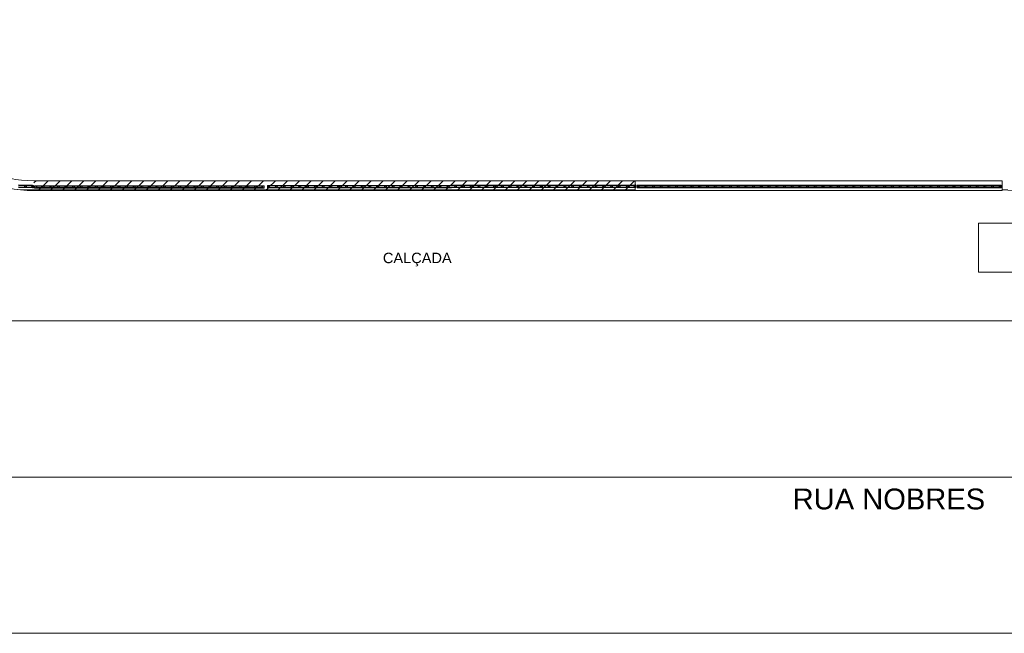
# Model space of a CAD drawing. Header units: millimetres. Extents: x 2826 to 3034, y 1533 to 1590.
# Tile 2 of 248: x 2924 to 2942, y 1533 to 1545. Entities that reach past the tile are written whole.
import ezdxf
from ezdxf.enums import TextEntityAlignment as Align

# ---------------------------------------------------------------- set-up
doc = ezdxf.new("R2010")
doc.units = ezdxf.units.MM
doc.set_wipeout_variables(frame=1)
doc.layers.add('_Caneta_No__220', color=7, linetype='Continuous', lineweight=15, true_color=0x8a8a8a)
doc.styles.add('ESTILO_GERADO_2', font='arial.ttf')

# ---------------------------------------------------------------- blocks, each defined once
blk = doc.blocks.new('A$Cf44ad3b2')
at = {"layer": '_Caneta_No__220'}
h = blk.add_hatch(dxfattribs=at)
h.set_pattern_fill('TIJOLO_COMUM_0005', color=256, style=0, pattern_type=2)
h.set_pattern_definition([(45, (15.86372, 12.64105), (-0.114905, 0.114905), [])])
h.paths.add_polyline_path([(20.497, 8.692), (16, 8.692), (16, 8.502), (20.497, 8.502)])
for p, q in [((34.262, 8.514), (15.679, 8.523)), ((15.704, 8.564), (15.973, 8.554)), ((15.705, 8.576), (15.974, 8.566)), ((15.975, 8.604), (15.707, 8.614)), ((15.975, 8.591), (15.707, 8.601)), ((15.973, 8.554), (15.993, 8.553)), ((15.974, 8.566), (15.975, 8.591)), ((15.995, 8.603), (15.975, 8.604)), ((15.993, 8.553), (15.995, 8.603)), ((16.035, 8.597), (16.015, 8.597)), ((16.015, 8.597), (16.015, 8.547)), ((16.015, 8.547), (16.035, 8.547)), ((20.397, 8.597), (16.035, 8.597)), ((16.035, 8.547), (20.397, 8.547)), ((20.417, 8.597), (20.397, 8.597)), ((20.397, 8.547), (20.417, 8.547)), ((20.417, 8.547), (20.417, 8.597)), ((20.503, 8.6), (20.483, 8.6)), ((20.483, 8.6), (20.483, 8.55)), ((20.483, 8.55), (20.503, 8.55)), ((34.691, 8.514), (34.262, 8.514)), ((34.132, 7.876), (36.766, 7.876)), ((34.132, 6.933), (34.132, 7.876)), ((36.766, 6.933), (34.132, 6.933)), ((68.59, 3), (0, 3))]:
    blk.add_line(p, q, dxfattribs=at)
for points in [[(0, 38.502), (0, 0), (15.561, 0), (62.59, 0), (62.59, 0.002), (68.59, 0.002), (68.59, 38.502), (62.59, 38.502), (62.59, 8.502, -0.414214), (60.09, 6.002), (15.561, 6.002), (8.5, 6.002, -0.414214), (6, 8.502), (6, 38.502)], [(15.841, 8.604, 1), (15.839, 8.564, 1)], [(15.975, 8.599, 1), (15.973, 8.559, 1)], [(16.035, 8.592, 1), (16.035, 8.552, 1)], [(16.18, 8.592, 1), (16.18, 8.552, 1)], [(16.326, 8.592, 1), (16.326, 8.552, 1)], [(16.471, 8.592, 1), (16.471, 8.552, 1)], [(16.616, 8.592, 1), (16.616, 8.552, 1)], [(16.762, 8.592, 1), (16.762, 8.552, 1)], [(16.907, 8.592, 1), (16.907, 8.552, 1)], [(17.053, 8.592, 1), (17.053, 8.552, 1)], [(17.198, 8.592, 1), (17.198, 8.552, 1)], [(17.343, 8.592, 1), (17.343, 8.552, 1)], [(17.489, 8.592, 1), (17.489, 8.552, 1)], [(17.634, 8.592, 1), (17.634, 8.552, 1)], [(17.78, 8.592, 1), (17.78, 8.552, 1)], [(17.925, 8.592, 1), (17.925, 8.552, 1)], [(18.07, 8.592, 1), (18.07, 8.552, 1)], [(18.216, 8.592, 1), (18.216, 8.552, 1)], [(18.361, 8.592, 1), (18.361, 8.552, 1)], [(18.507, 8.592, 1), (18.507, 8.552, 1)], [(18.652, 8.592, 1), (18.652, 8.552, 1)], [(18.798, 8.592, 1), (18.798, 8.552, 1)], [(18.943, 8.592, 1), (18.943, 8.552, 1)], [(19.088, 8.592, 1), (19.088, 8.552, 1)], [(19.234, 8.592, 1), (19.234, 8.552, 1)], [(19.379, 8.592, 1), (19.379, 8.552, 1)], [(19.525, 8.592, 1), (19.525, 8.552, 1)], [(19.67, 8.592, 1), (19.67, 8.552, 1)], [(19.815, 8.592, 1), (19.815, 8.552, 1)], [(19.961, 8.592, 1), (19.961, 8.552, 1)], [(20.106, 8.592, 1), (20.106, 8.552, 1)], [(20.252, 8.592, 1), (20.252, 8.552, 1)], [(20.397, 8.592, 1), (20.397, 8.552, 1)], [(20.503, 8.595, 1), (20.503, 8.555, 1)], [(20.653, 8.595, 1), (20.653, 8.555, 1)], [(20.802, 8.595, 1), (20.802, 8.555, 1)], [(20.952, 8.596, 1), (20.952, 8.556, 1)], [(21.102, 8.596, 1), (21.102, 8.556, 1)], [(21.251, 8.596, 1), (21.251, 8.556, 1)], [(21.401, 8.596, 1), (21.401, 8.556, 1)], [(21.551, 8.597, 1), (21.551, 8.557, 1)], [(21.7, 8.597, 1), (21.7, 8.557, 1)], [(21.85, 8.597, 1), (21.85, 8.557, 1)], [(21.999, 8.598, 1), (22, 8.558, 1)], [(22.149, 8.598, 1), (22.149, 8.558, 1)], [(22.299, 8.598, 1), (22.299, 8.558, 1)], [(22.448, 8.598, 1), (22.448, 8.558, 1)], [(22.598, 8.599, 1), (22.598, 8.559, 1)], [(22.748, 8.599, 1), (22.748, 8.559, 1)], [(22.897, 8.599, 1), (22.897, 8.559, 1)], [(23.047, 8.599, 1), (23.047, 8.559, 1)], [(23.196, 8.6, 1), (23.197, 8.56, 1)], [(23.346, 8.6, 1), (23.346, 8.56, 1)], [(23.496, 8.6, 1), (23.496, 8.56, 1)], [(23.645, 8.601, 1), (23.645, 8.561, 1)], [(23.795, 8.601, 1), (23.795, 8.561, 1)], [(23.945, 8.601, 1), (23.945, 8.561, 1)], [(24.094, 8.601, 1), (24.094, 8.561, 1)], [(24.244, 8.602, 1), (24.244, 8.562, 1)], [(24.393, 8.602, 1), (24.394, 8.562, 1)], [(24.543, 8.602, 1), (24.543, 8.562, 1)], [(24.693, 8.603, 1), (24.693, 8.563, 1)], [(24.842, 8.603, 1), (24.842, 8.563, 1)], [(24.992, 8.603, 1), (24.992, 8.563, 1)], [(25.142, 8.603, 1), (25.142, 8.563, 1)], [(25.291, 8.604, 1), (25.291, 8.564, 1)], [(25.441, 8.604, 1), (25.441, 8.564, 1)], [(25.59, 8.604, 1), (25.591, 8.564, 1)], [(25.74, 8.604, 1), (25.74, 8.564, 1)], [(25.89, 8.605, 1), (25.89, 8.565, 1)], [(26.039, 8.605, 1), (26.039, 8.565, 1)], [(26.189, 8.605, 1), (26.189, 8.565, 1)], [(26.339, 8.606, 1), (26.339, 8.566, 1)], [(26.488, 8.606, 1), (26.488, 8.566, 1)], [(26.638, 8.606, 1), (26.638, 8.566, 1)], [(26.787, 8.606, 1), (26.788, 8.566, 1)], [(26.937, 8.607, 1), (26.937, 8.567, 1)], [(27.087, 8.607, 1), (27.087, 8.567, 1)], [(27.236, 8.607, 1), (27.236, 8.567, 1)], [(27.386, 8.608, 1), (27.386, 8.568, 1)]]:
    blk.add_lwpolyline(points, format="xyb", close=True, dxfattribs=at)
for points in [[(15.689, 6.002), (34.691, 6.002), (60.09, 6.002)], [(60.09, 8.502), (34.691, 8.513), (15.69, 8.523)], [(20.497, 8.692), (16, 8.692)], [(16, 8.502), (20.497, 8.502)]]:
    blk.add_lwpolyline(points, dxfattribs=at)
for points in [[(15.858, 8.571), (15.859, 8.596), (15.834, 8.596), (15.833, 8.571)], [(20.397, 8.56), (20.397, 8.585), (16.035, 8.585), (16.035, 8.56)], [(16.199, 8.56), (16.199, 8.585), (16.174, 8.585), (16.174, 8.56)], [(16.344, 8.56), (16.344, 8.585), (16.319, 8.585), (16.319, 8.56)], [(16.49, 8.56), (16.49, 8.585), (16.465, 8.585), (16.465, 8.56)], [(16.635, 8.56), (16.635, 8.585), (16.61, 8.585), (16.61, 8.56)], [(16.781, 8.56), (16.781, 8.585), (16.756, 8.585), (16.756, 8.56)], [(16.926, 8.56), (16.926, 8.585), (16.901, 8.585), (16.901, 8.56)], [(17.072, 8.56), (17.072, 8.585), (17.047, 8.585), (17.047, 8.56)], [(17.217, 8.56), (17.217, 8.585), (17.192, 8.585), (17.192, 8.56)], [(17.362, 8.56), (17.362, 8.585), (17.337, 8.585), (17.337, 8.56)], [(17.508, 8.56), (17.508, 8.585), (17.483, 8.585), (17.483, 8.56)], [(17.653, 8.56), (17.653, 8.585), (17.628, 8.585), (17.628, 8.56)], [(17.799, 8.56), (17.799, 8.585), (17.774, 8.585), (17.774, 8.56)], [(17.944, 8.56), (17.944, 8.585), (17.919, 8.585), (17.919, 8.56)], [(18.089, 8.56), (18.089, 8.585), (18.064, 8.585), (18.064, 8.56)], [(18.235, 8.56), (18.235, 8.585), (18.21, 8.585), (18.21, 8.56)], [(18.38, 8.56), (18.38, 8.585), (18.355, 8.585), (18.355, 8.56)], [(18.526, 8.56), (18.526, 8.585), (18.501, 8.585), (18.501, 8.56)], [(18.671, 8.56), (18.671, 8.585), (18.646, 8.585), (18.646, 8.56)], [(18.816, 8.56), (18.816, 8.585), (18.791, 8.585), (18.791, 8.56)], [(18.962, 8.56), (18.962, 8.585), (18.937, 8.585), (18.937, 8.56)], [(19.107, 8.56), (19.107, 8.585), (19.082, 8.585), (19.082, 8.56)], [(19.253, 8.56), (19.253, 8.585), (19.228, 8.585), (19.228, 8.56)], [(19.398, 8.56), (19.398, 8.585), (19.373, 8.585), (19.373, 8.56)], [(19.543, 8.56), (19.543, 8.585), (19.518, 8.585), (19.518, 8.56)], [(19.689, 8.56), (19.689, 8.585), (19.664, 8.585), (19.664, 8.56)], [(19.834, 8.56), (19.834, 8.585), (19.809, 8.585), (19.809, 8.56)], [(19.98, 8.56), (19.98, 8.585), (19.955, 8.585), (19.955, 8.56)], [(20.125, 8.56), (20.125, 8.585), (20.1, 8.585), (20.1, 8.56)], [(20.27, 8.56), (20.27, 8.585), (20.245, 8.585), (20.245, 8.56)], [(20.672, 8.563), (20.672, 8.588), (20.647, 8.588), (20.647, 8.563)], [(20.822, 8.563), (20.821, 8.588), (20.796, 8.588), (20.797, 8.563)], [(20.971, 8.563), (20.971, 8.588), (20.946, 8.588), (20.946, 8.563)], [(21.121, 8.563), (21.121, 8.588), (21.096, 8.588), (21.096, 8.563)], [(21.27, 8.564), (21.27, 8.589), (21.245, 8.589), (21.245, 8.564)], [(21.42, 8.564), (21.42, 8.589), (21.395, 8.589), (21.395, 8.564)], [(21.57, 8.564), (21.57, 8.589), (21.545, 8.589), (21.545, 8.564)], [(21.719, 8.565), (21.719, 8.59), (21.694, 8.589), (21.694, 8.564)], [(21.869, 8.565), (21.869, 8.59), (21.844, 8.59), (21.844, 8.565)], [(22.019, 8.565), (22.018, 8.59), (21.993, 8.59), (21.994, 8.565)], [(22.168, 8.565), (22.168, 8.59), (22.143, 8.59), (22.143, 8.565)], [(22.318, 8.566), (22.318, 8.591), (22.293, 8.591), (22.293, 8.566)], [(22.467, 8.566), (22.467, 8.591), (22.442, 8.591), (22.442, 8.566)], [(22.617, 8.566), (22.617, 8.591), (22.592, 8.591), (22.592, 8.566)], [(22.767, 8.566), (22.767, 8.591), (22.742, 8.591), (22.742, 8.566)], [(22.916, 8.567), (22.916, 8.592), (22.891, 8.592), (22.891, 8.567)], [(23.066, 8.567), (23.066, 8.592), (23.041, 8.592), (23.041, 8.567)], [(23.216, 8.567), (23.215, 8.592), (23.19, 8.592), (23.191, 8.567)], [(23.365, 8.568), (23.365, 8.593), (23.34, 8.593), (23.34, 8.568)], [(23.515, 8.568), (23.515, 8.593), (23.49, 8.593), (23.49, 8.568)], [(23.664, 8.568), (23.664, 8.593), (23.639, 8.593), (23.639, 8.568)], [(23.814, 8.568), (23.814, 8.593), (23.789, 8.593), (23.789, 8.568)], [(23.964, 8.569), (23.964, 8.594), (23.939, 8.594), (23.939, 8.569)], [(24.113, 8.569), (24.113, 8.594), (24.088, 8.594), (24.088, 8.569)], [(24.263, 8.569), (24.263, 8.594), (24.238, 8.594), (24.238, 8.569)], [(24.413, 8.57), (24.413, 8.595), (24.388, 8.594), (24.388, 8.569)], [(24.562, 8.57), (24.562, 8.595), (24.537, 8.595), (24.537, 8.57)], [(24.712, 8.57), (24.712, 8.595), (24.687, 8.595), (24.687, 8.57)], [(24.861, 8.57), (24.861, 8.595), (24.836, 8.595), (24.836, 8.57)], [(25.011, 8.571), (25.011, 8.596), (24.986, 8.596), (24.986, 8.571)], [(25.161, 8.571), (25.161, 8.596), (25.136, 8.596), (25.136, 8.571)], [(25.31, 8.571), (25.31, 8.596), (25.285, 8.596), (25.285, 8.571)], [(25.46, 8.571), (25.46, 8.596), (25.435, 8.596), (25.435, 8.571)], [(25.61, 8.572), (25.61, 8.597), (25.585, 8.597), (25.585, 8.572)], [(25.759, 8.572), (25.759, 8.597), (25.734, 8.597), (25.734, 8.572)], [(25.909, 8.572), (25.909, 8.597), (25.884, 8.597), (25.884, 8.572)], [(26.058, 8.573), (26.058, 8.598), (26.033, 8.598), (26.033, 8.573)], [(26.208, 8.573), (26.208, 8.598), (26.183, 8.598), (26.183, 8.573)], [(26.358, 8.573), (26.358, 8.598), (26.333, 8.598), (26.333, 8.573)], [(26.507, 8.573), (26.507, 8.598), (26.482, 8.598), (26.482, 8.573)], [(26.657, 8.574), (26.657, 8.599), (26.632, 8.599), (26.632, 8.574)], [(26.807, 8.574), (26.807, 8.599), (26.782, 8.599), (26.782, 8.574)], [(26.956, 8.574), (26.956, 8.599), (26.931, 8.599), (26.931, 8.574)], [(27.106, 8.575), (27.106, 8.6), (27.081, 8.599), (27.081, 8.574)], [(27.255, 8.575), (27.255, 8.6), (27.23, 8.6), (27.23, 8.575)], [(27.405, 8.575), (27.405, 8.6), (27.38, 8.6), (27.38, 8.575)]]:
    blk.add_lwpolyline(points, close=True, dxfattribs=at)
for radius in [2.5, 2.31]:
    blk.add_arc((16, 11.002), radius, 180, 270, dxfattribs=at)
at = {"layer": '_Caneta_No__220', "style": 'ESTILO_GERADO_2'}
for s, height, p in [('CALÇADA', 0.2, (22.699, 7.109)), ('RUA NOBRES', 0.4, (30.564, 2.38))]:
    blk.add_text(s, height=height, dxfattribs=at).set_placement(p)
for p in [(50.271, 22.567), (50.871, 22.567)]:
    blk.add_attdef('txt', text='', height=0.12, dxfattribs=at).set_placement(p, align=Align.MIDDLE_CENTER)
blk.add_attdef('txt', text='', height=0.12, rotation=90, dxfattribs=at).set_placement((17.136, 18.425), align=Align.MIDDLE_CENTER)
blk.add_wipeout([(34.587, 8.692), (27.542, 8.692), (27.542, 8.502), (34.587, 8.502)]).dxf.layer = '_Caneta_No__220'
at = {"layer": '_Caneta_No__220'}
h = blk.add_hatch(dxfattribs=at)
h.set_pattern_fill('TIJOLO_COMUM_0005', color=256, style=0, pattern_type=2)
h.set_pattern_definition([(45, (15.86372, 12.64105), (-0.1149048, 0.1149048), [])])
h.paths.add_polyline_path([(27.542, 8.692), (20.497, 8.692), (20.497, 8.502), (27.542, 8.502)])
for p, q in [((27.536, 8.613), (20.503, 8.6)), ((20.503, 8.55), (27.536, 8.563)), ((27.556, 8.613), (27.536, 8.613)), ((27.536, 8.563), (27.556, 8.563)), ((27.556, 8.563), (27.556, 8.613)), ((27.596, 8.608), (27.576, 8.608)), ((27.576, 8.608), (27.576, 8.558)), ((27.576, 8.558), (27.596, 8.558)), ((34.548, 8.608), (27.596, 8.608)), ((27.596, 8.558), (34.548, 8.558)), ((34.568, 8.608), (34.548, 8.608)), ((34.548, 8.558), (34.568, 8.558)), ((34.568, 8.558), (34.568, 8.608))]:
    blk.add_line(p, q, dxfattribs=at)
for points in [[(27.542, 8.692), (20.497, 8.692)], [(34.587, 8.692), (27.542, 8.692)], [(27.542, 8.692), (27.542, 8.502)], [(27.542, 8.502), (27.542, 8.692)], [(34.587, 8.502), (34.587, 8.692)], [(20.497, 8.502), (27.542, 8.502)], [(27.542, 8.502), (34.587, 8.502)]]:
    blk.add_lwpolyline(points, dxfattribs=at)
for points in [[(27.536, 8.575), (27.536, 8.6), (20.503, 8.587), (20.503, 8.562)], [(34.548, 8.57), (34.548, 8.595), (27.596, 8.595), (27.596, 8.57)], [(27.763, 8.57), (27.763, 8.595), (27.738, 8.595), (27.738, 8.57)], [(27.91, 8.57), (27.91, 8.595), (27.885, 8.595), (27.885, 8.57)], [(28.058, 8.57), (28.058, 8.595), (28.033, 8.595), (28.033, 8.57)], [(28.206, 8.57), (28.206, 8.595), (28.181, 8.595), (28.181, 8.57)], [(28.354, 8.57), (28.354, 8.595), (28.329, 8.595), (28.329, 8.57)], [(28.502, 8.57), (28.502, 8.595), (28.477, 8.595), (28.477, 8.57)], [(28.65, 8.57), (28.65, 8.595), (28.625, 8.595), (28.625, 8.57)], [(28.798, 8.57), (28.798, 8.595), (28.773, 8.595), (28.773, 8.57)], [(28.946, 8.57), (28.946, 8.595), (28.921, 8.595), (28.921, 8.57)], [(29.094, 8.57), (29.094, 8.595), (29.069, 8.595), (29.069, 8.57)], [(29.242, 8.57), (29.242, 8.595), (29.217, 8.595), (29.217, 8.57)], [(29.39, 8.57), (29.39, 8.595), (29.365, 8.595), (29.365, 8.57)], [(29.538, 8.57), (29.538, 8.595), (29.513, 8.595), (29.513, 8.57)], [(29.685, 8.57), (29.685, 8.595), (29.66, 8.595), (29.66, 8.57)], [(29.833, 8.57), (29.833, 8.595), (29.808, 8.595), (29.808, 8.57)], [(29.981, 8.57), (29.981, 8.595), (29.956, 8.595), (29.956, 8.57)], [(30.129, 8.57), (30.129, 8.595), (30.104, 8.595), (30.104, 8.57)], [(30.277, 8.57), (30.277, 8.595), (30.252, 8.595), (30.252, 8.57)], [(30.425, 8.57), (30.425, 8.595), (30.4, 8.595), (30.4, 8.57)], [(30.573, 8.57), (30.573, 8.595), (30.548, 8.595), (30.548, 8.57)], [(30.721, 8.57), (30.721, 8.595), (30.696, 8.595), (30.696, 8.57)], [(30.869, 8.57), (30.869, 8.595), (30.844, 8.595), (30.844, 8.57)], [(31.017, 8.57), (31.017, 8.595), (30.992, 8.595), (30.992, 8.57)], [(31.165, 8.57), (31.165, 8.595), (31.14, 8.595), (31.14, 8.57)], [(31.313, 8.57), (31.313, 8.595), (31.288, 8.595), (31.288, 8.57)], [(31.46, 8.57), (31.46, 8.595), (31.435, 8.595), (31.435, 8.57)], [(31.608, 8.57), (31.608, 8.595), (31.583, 8.595), (31.583, 8.57)], [(31.756, 8.57), (31.756, 8.595), (31.731, 8.595), (31.731, 8.57)], [(31.904, 8.57), (31.904, 8.595), (31.879, 8.595), (31.879, 8.57)], [(32.052, 8.57), (32.052, 8.595), (32.027, 8.595), (32.027, 8.57)], [(32.2, 8.57), (32.2, 8.595), (32.175, 8.595), (32.175, 8.57)], [(32.348, 8.57), (32.348, 8.595), (32.323, 8.595), (32.323, 8.57)], [(32.496, 8.57), (32.496, 8.595), (32.471, 8.595), (32.471, 8.57)], [(32.644, 8.57), (32.644, 8.595), (32.619, 8.595), (32.619, 8.57)], [(32.792, 8.57), (32.792, 8.595), (32.767, 8.595), (32.767, 8.57)], [(32.94, 8.57), (32.94, 8.595), (32.915, 8.595), (32.915, 8.57)], [(33.088, 8.57), (33.088, 8.595), (33.063, 8.595), (33.063, 8.57)], [(33.235, 8.57), (33.235, 8.595), (33.21, 8.595), (33.21, 8.57)], [(33.383, 8.57), (33.383, 8.595), (33.358, 8.595), (33.358, 8.57)], [(33.531, 8.57), (33.531, 8.595), (33.506, 8.595), (33.506, 8.57)], [(33.679, 8.57), (33.679, 8.595), (33.654, 8.595), (33.654, 8.57)], [(33.827, 8.57), (33.827, 8.595), (33.802, 8.595), (33.802, 8.57)], [(33.975, 8.57), (33.975, 8.595), (33.95, 8.595), (33.95, 8.57)], [(34.123, 8.57), (34.123, 8.595), (34.098, 8.595), (34.098, 8.57)], [(34.271, 8.57), (34.271, 8.595), (34.246, 8.595), (34.246, 8.57)], [(34.419, 8.57), (34.419, 8.595), (34.394, 8.595), (34.394, 8.57)]]:
    blk.add_lwpolyline(points, close=True, dxfattribs=at)
for points in [[(27.536, 8.608, 1), (27.536, 8.568, 1)], [(27.596, 8.603, 1), (27.596, 8.563, 1)], [(27.744, 8.603, 1), (27.744, 8.563, 1)], [(27.891, 8.603, 1), (27.891, 8.563, 1)], [(28.039, 8.603, 1), (28.039, 8.563, 1)], [(28.187, 8.603, 1), (28.187, 8.563, 1)], [(28.335, 8.603, 1), (28.335, 8.563, 1)], [(28.483, 8.603, 1), (28.483, 8.563, 1)], [(28.631, 8.603, 1), (28.631, 8.563, 1)], [(28.779, 8.603, 1), (28.779, 8.563, 1)], [(28.927, 8.603, 1), (28.927, 8.563, 1)], [(29.075, 8.603, 1), (29.075, 8.563, 1)], [(29.223, 8.603, 1), (29.223, 8.563, 1)], [(29.371, 8.603, 1), (29.371, 8.563, 1)], [(29.519, 8.603, 1), (29.519, 8.563, 1)], [(29.666, 8.603, 1), (29.666, 8.563, 1)], [(29.814, 8.603, 1), (29.814, 8.563, 1)], [(29.962, 8.603, 1), (29.962, 8.563, 1)], [(30.11, 8.603, 1), (30.11, 8.563, 1)], [(30.258, 8.603, 1), (30.258, 8.563, 1)], [(30.406, 8.603, 1), (30.406, 8.563, 1)], [(30.554, 8.603, 1), (30.554, 8.563, 1)], [(30.702, 8.603, 1), (30.702, 8.563, 1)], [(30.85, 8.603, 1), (30.85, 8.563, 1)], [(30.998, 8.603, 1), (30.998, 8.563, 1)], [(31.146, 8.603, 1), (31.146, 8.563, 1)], [(31.294, 8.603, 1), (31.294, 8.563, 1)], [(31.441, 8.603, 1), (31.441, 8.563, 1)], [(31.589, 8.603, 1), (31.589, 8.563, 1)], [(31.737, 8.603, 1), (31.737, 8.563, 1)], [(31.885, 8.603, 1), (31.885, 8.563, 1)], [(32.033, 8.603, 1), (32.033, 8.563, 1)], [(32.181, 8.603, 1), (32.181, 8.563, 1)], [(32.329, 8.603, 1), (32.329, 8.563, 1)], [(32.477, 8.603, 1), (32.477, 8.563, 1)], [(32.625, 8.603, 1), (32.625, 8.563, 1)], [(32.773, 8.603, 1), (32.773, 8.563, 1)], [(32.921, 8.603, 1), (32.921, 8.563, 1)], [(33.069, 8.603, 1), (33.069, 8.563, 1)], [(33.217, 8.603, 1), (33.217, 8.563, 1)], [(33.364, 8.603, 1), (33.364, 8.563, 1)], [(33.512, 8.603, 1), (33.512, 8.563, 1)], [(33.66, 8.603, 1), (33.66, 8.563, 1)], [(33.808, 8.603, 1), (33.808, 8.563, 1)], [(33.956, 8.603, 1), (33.956, 8.563, 1)], [(34.104, 8.603, 1), (34.104, 8.563, 1)], [(34.252, 8.603, 1), (34.252, 8.563, 1)], [(34.4, 8.603, 1), (34.4, 8.563, 1)], [(34.548, 8.603, 1), (34.548, 8.563, 1)]]:
    blk.add_lwpolyline(points, format="xyb", close=True, dxfattribs=at)

msp = doc.modelspace()

# ---------------------------------------------------------------- block references
msp.add_blockref('A$Cf44ad3b2', (2907.796, 1533.293))

doc.saveas('drawing.dxf')
